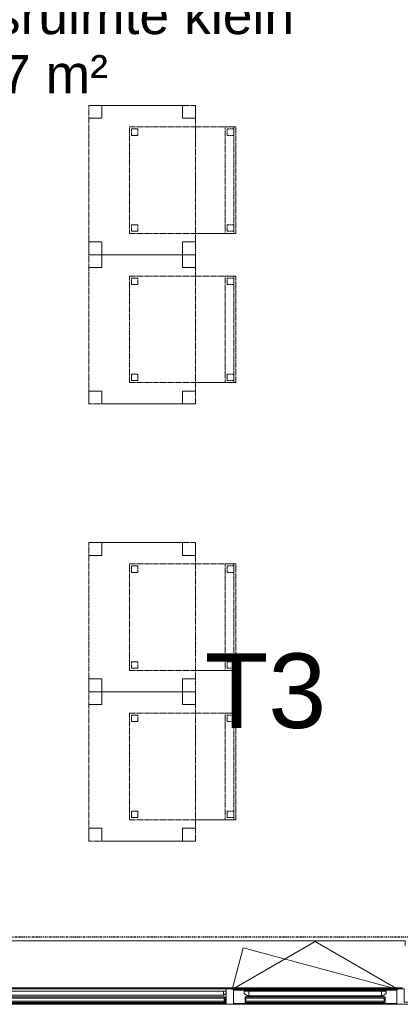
# Model space of a CAD drawing. Header units: millimetres. Extents: x -80560 to 110805, y -11020 to 52719.
# Tile 50 of 184: x 48807 to 50595, y 9684 to 14303. Entities that reach past the tile are written whole.
import ezdxf

# ---------------------------------------------------------------- set-up
doc = ezdxf.new("R2010")
doc.units = ezdxf.units.MM
doc.linetypes.add('CENTER2', pattern=[20, 8, -4, 4, -4])
doc.linetypes.add('DASHED2', pattern=[6, 4, -2])
for name, color, linetype, lineweight in [('A-AREA-IDEN', 2, 'Continuous', 9), ('A-GENM', 13, 'Continuous', 18), ('A-GLAZ', 151, 'Continuous', 18), ('A-GLAZ-SILL', 1, 'Continuous', 18), ('G-ANNO-SYMB', 111, 'Continuous', 9), ('I-FURN', 30, 'Continuous', 18), ('S-GRID', 1, 'Continuous', 9)]:
    doc.layers.add(name, color=color, linetype=linetype, lineweight=lineweight)
doc.styles.add('Arial', font='arial.ttf', dxfattribs={"height": 180})
doc.styles.add('Arial_3', font='arial.ttf', dxfattribs={"height": 350})

# ---------------------------------------------------------------- blocks, each defined once
blk = doc.blocks.new('merk 4500 draaikiep 1x - std-33654585-DO_01 eerste verdieping')
at = {"layer": 'A-GLAZ'}
for p, q in [((-2218, 72), (-2184, 72)), ((-2218, 10), (-2218, 72)), ((-2184, 72), (-2184, 4)), ((1382, 72), (1416, 72)), ((1382, 4), (1382, 72)), ((1416, 72), (1416, 4)), ((2184, 72), (2218, 72)), ((2184, 4), (2184, 72)), ((2218, 72), (2218, 10)), ((-2240, 10), (-2218, 10)), ((-2240, 0), (-2240, 10)), ((-2184, 4), (-2162, 4)), ((-2162, 4), (-2162, 0)), ((1360, 4), (1382, 4)), ((1360, 0), (1360, 4)), ((1416, 4), (1438, 4)), ((1438, 4), (1438, 0)), ((2162, 4), (2184, 4)), ((2162, 0), (2162, 4)), ((2218, 10), (2240, 10)), ((2240, 10), (2240, 0)), ((-2162, 0), (-2240, 0)), ((1438, 0), (1360, 0)), ((2240, 0), (2162, 0))]:
    blk.add_line(p, q, dxfattribs=at)
at = {"layer": 'A-GLAZ-SILL'}
for p, q in [((-2184, 72), (1382, 72)), ((1416, 72), (2184, 72)), ((-2162, 4), (1360, 4)), ((-2162, 0), (1360, 0)), ((1438, 4), (2162, 4)), ((1438, 0), (2162, 0))]:
    blk.add_line(p, q, dxfattribs=at)
blk = doc.blocks.new('82_tafel1 - tafel 500x700 2-30673039-DO_01 eerste verdieping')
at = {"layer": 'I-FURN', "linetype": 'DASHED2'}
for p, q in [((350, 250), (-350, 250)), ((-350, 250), (-350, -250)), ((350, 250), (-350, 250)), ((-350, 250), (-350, -250)), ((-350, 250), (-350, 190)), ((-290, 250), (-350, 250)), ((-290, 190), (-290, 250)), ((-290, 250), (290, 250)), ((-290, 250), (-290, 190)), ((290, 250), (290, 190)), ((290, 190), (290, 250)), ((350, 250), (290, 250)), ((350, -250), (350, 250)), ((350, -250), (350, 250)), ((350, 190), (350, 250)), ((-350, -190), (-350, 190)), ((-350, 190), (-290, 190)), ((-290, 190), (-350, 190)), ((290, 190), (350, 190)), ((350, 190), (290, 190)), ((350, 190), (350, -190)), ((-290, -190), (-350, -190)), ((-350, -190), (-290, -190)), ((-350, -190), (-350, -250)), ((-290, -250), (-290, -190)), ((-290, -190), (-290, -250)), ((350, -190), (290, -190)), ((290, -190), (290, -250)), ((290, -250), (290, -190)), ((290, -190), (350, -190)), ((350, -250), (350, -190)), ((-350, -250), (350, -250)), ((-350, -250), (350, -250)), ((-350, -250), (-290, -250)), ((290, -250), (-290, -250)), ((290, -250), (350, -250))]:
    blk.add_line(p, q, dxfattribs=at)
blk = doc.blocks.new('82_zitmeubel - stoel 500x500-V288-DO_01 eerste verdieping')
at = {"layer": 'I-FURN', "linetype": 'DASHED2'}
for p, q in [((-192.1, -73), (-192.1, 237)), ((-192.1, 237), (-192.1, -73)), ((-192.1, 237), (307.9, 237)), ((-192.1, 237), (307.9, 237)), ((307.9, 237), (307.9, -73)), ((307.9, -73), (307.9, 237)), ((-182.1, 226), (-182.1, 198)), ((-182.1, 198), (-182.1, 226)), ((-153.1, 227), (-181.1, 227)), ((-181.1, 227), (-153.1, 227)), ((-181.1, 197), (-153.1, 197)), ((-153.1, 197), (-181.1, 197)), ((-152.1, 198), (-152.1, 226)), ((-152.1, 226), (-152.1, 198)), ((267.9, 226), (267.9, 198)), ((267.9, 198), (267.9, 226)), ((296.9, 227), (268.9, 227)), ((268.9, 227), (296.9, 227)), ((268.9, 197), (296.9, 197)), ((296.9, 197), (268.9, 197)), ((297.9, 198), (297.9, 226)), ((297.9, 226), (297.9, 198)), ((-192.1, -213), (-192.1, -73)), ((-192.1, -73), (-192.1, -263)), ((307.9, -73), (307.9, -213)), ((307.9, -263), (307.9, -73)), ((-192.1, -254.1), (-192.1, -213)), ((307.9, -213), (-192.1, -213)), ((-182.1, -224), (-182.1, -252)), ((-182.1, -252), (-182.1, -224)), ((-153.1, -223), (-181.1, -223)), ((-181.1, -223), (-153.1, -223)), ((-152.1, -252), (-152.1, -224)), ((-152.1, -224), (-152.1, -252)), ((267.9, -224), (267.9, -252)), ((267.9, -252), (267.9, -224)), ((296.9, -223), (268.9, -223)), ((268.9, -223), (296.9, -223)), ((297.9, -252), (297.9, -224)), ((297.9, -224), (297.9, -252)), ((307.9, -213), (307.9, -254.1)), ((-192.1, -263), (-192.1, -254.1)), ((307.9, -254.1), (-192.1, -254.1)), ((-192.1, -263), (307.9, -263)), ((-192.1, -263), (307.9, -263)), ((-181.1, -253), (-153.1, -253)), ((-153.1, -253), (-181.1, -253)), ((268.9, -253), (296.9, -253)), ((296.9, -253), (268.9, -253)), ((307.9, -254.1), (307.9, -263))]:
    blk.add_line(p, q, dxfattribs=at)
for centre, start, end in [((-181.1, 226), 90, 180), ((-181.1, 226), 90, 180), ((-181.1, 198), 180, 210), ((-181.1, 198), 180, 255), ((-181.1, 198), 210, 255), ((-181.1, 198), 255, 270), ((-181.1, 198), 255, 270), ((-153.1, 226), 45, 90), ((-153.1, 226), 360, 90), ((-153.1, 198), 270, 0), ((-153.1, 198), 270, 0), ((-153.1, 226), 360, 45), ((268.9, 226), 90, 180), ((268.9, 226), 90, 180), ((268.9, 198), 180, 270), ((268.9, 198), 180, 270), ((296.9, 226), 360, 90), ((296.9, 226), 360, 90), ((296.9, 198), 270, 360), ((296.9, 198), 270, 360), ((-181.1, -224), 90, 180), ((-181.1, -224), 90, 180), ((-153.1, -224), 0, 90), ((-153.1, -224), 0, 90), ((268.9, -224), 90, 180), ((268.9, -224), 105, 180), ((268.9, -224), 90, 105), ((296.9, -224), 0, 90), ((296.9, -224), 30, 90), ((296.9, -224), 0, 30), ((-181.1, -252), 180, 270), ((-181.1, -252), 180, 270), ((-153.1, -252), 270, 0), ((-153.1, -252), 270, 0), ((268.9, -252), 180, 270), ((268.9, -252), 180, 240), ((268.9, -252), 240, 270), ((296.9, -252), 270, 0), ((296.9, -252), 270, 300), ((296.9, -252), 300, 315), ((296.9, -252), 315, 330), ((296.9, -252), 330, 0)]:
    blk.add_arc(centre, 1, start, end, dxfattribs=at)
blk = doc.blocks.new('82_zitmeubel - stoel 500x500-V289-DO_01 eerste verdieping')
at = {"layer": 'I-FURN', "linetype": 'DASHED2'}
for p, q in [((-192.1, -73), (-192.1, 237)), ((-192.1, 237), (-192.1, -73)), ((-192.1, 237), (307.9, 237)), ((-192.1, 237), (307.9, 237)), ((307.9, 237), (307.9, -73)), ((307.9, -73), (307.9, 237)), ((-182.1, 226), (-182.1, 198)), ((-182.1, 198), (-182.1, 226)), ((-153.1, 227), (-181.1, 227)), ((-181.1, 227), (-153.1, 227)), ((-181.1, 197), (-153.1, 197)), ((-153.1, 197), (-181.1, 197)), ((-152.1, 198), (-152.1, 226)), ((-152.1, 226), (-152.1, 198)), ((267.9, 226), (267.9, 198)), ((267.9, 198), (267.9, 226)), ((296.9, 227), (268.9, 227)), ((268.9, 227), (296.9, 227)), ((268.9, 197), (296.9, 197)), ((296.9, 197), (268.9, 197)), ((297.9, 198), (297.9, 226)), ((297.9, 226), (297.9, 198)), ((-192.1, -213), (-192.1, -73)), ((-192.1, -73), (-192.1, -263)), ((307.9, -73), (307.9, -213)), ((307.9, -263), (307.9, -73)), ((-192.1, -254.1), (-192.1, -213)), ((307.9, -213), (-192.1, -213)), ((-182.1, -224), (-182.1, -252)), ((-182.1, -252), (-182.1, -224)), ((-153.1, -223), (-181.1, -223)), ((-181.1, -223), (-153.1, -223)), ((-152.1, -252), (-152.1, -224)), ((-152.1, -224), (-152.1, -252)), ((267.9, -224), (267.9, -252)), ((267.9, -252), (267.9, -224)), ((296.9, -223), (268.9, -223)), ((268.9, -223), (296.9, -223)), ((297.9, -252), (297.9, -224)), ((297.9, -224), (297.9, -252)), ((307.9, -213), (307.9, -254.1)), ((-192.1, -263), (-192.1, -254.1)), ((307.9, -254.1), (-192.1, -254.1)), ((-192.1, -263), (307.9, -263)), ((-192.1, -263), (307.9, -263)), ((-181.1, -253), (-153.1, -253)), ((-153.1, -253), (-181.1, -253)), ((268.9, -253), (296.9, -253)), ((296.9, -253), (268.9, -253)), ((307.9, -254.1), (307.9, -263))]:
    blk.add_line(p, q, dxfattribs=at)
for centre, start, end in [((-181.1, 226), 90, 180), ((-181.1, 226), 90, 180), ((-181.1, 198), 180, 210), ((-181.1, 198), 180, 270), ((-181.1, 198), 210, 255), ((-181.1, 198), 255, 270), ((-153.1, 226), 45, 90), ((-153.1, 226), 360, 90), ((-153.1, 198), 270, 0), ((-153.1, 198), 270, 0), ((-153.1, 226), 360, 45), ((268.9, 226), 90, 180), ((268.9, 226), 90, 165), ((268.9, 226), 165, 180), ((268.9, 198), 180, 270), ((268.9, 198), 180, 270), ((296.9, 226), 60, 90), ((296.9, 226), 30, 90), ((296.9, 198), 270, 360), ((296.9, 198), 270, 315), ((296.9, 226), 360, 60), ((296.9, 198), 315, 360), ((296.9, 226), 360, 30), ((-181.1, -224), 90, 180), ((-181.1, -224), 90, 180), ((-153.1, -224), 0, 90), ((-153.1, -224), 0, 90), ((268.9, -224), 90, 180), ((268.9, -224), 90, 180), ((296.9, -224), 0, 90), ((296.9, -224), 0, 90), ((-181.1, -252), 180, 270), ((-181.1, -252), 180, 270), ((-153.1, -252), 270, 0), ((-153.1, -252), 270, 285), ((-153.1, -252), 285, 0), ((268.9, -252), 180, 270), ((268.9, -252), 180, 210), ((268.9, -252), 210, 225), ((268.9, -252), 225, 270), ((296.9, -252), 270, 0), ((296.9, -252), 270, 0)]:
    blk.add_arc(centre, 1, start, end, dxfattribs=at)
blk = doc.blocks.new('82_zitmeubel - stoel 500x500-V292-DO_01 eerste verdieping')
at = {"layer": 'I-FURN', "linetype": 'DASHED2'}
for p, q in [((-192.1, -73), (-192.1, 237)), ((-192.1, 237), (-192.1, -73)), ((-192.1, 237), (307.9, 237)), ((-192.1, 237), (307.9, 237)), ((307.9, 237), (307.9, -73)), ((307.9, -73), (307.9, 237)), ((-182.1, 226), (-182.1, 198)), ((-182.1, 198), (-182.1, 226)), ((-153.1, 227), (-181.1, 227)), ((-181.1, 227), (-153.1, 227)), ((-181.1, 197), (-153.1, 197)), ((-153.1, 197), (-181.1, 197)), ((-152.1, 198), (-152.1, 226)), ((-152.1, 226), (-152.1, 198)), ((267.9, 226), (267.9, 198)), ((267.9, 198), (267.9, 226)), ((296.9, 227), (268.9, 227)), ((268.9, 227), (296.9, 227)), ((268.9, 197), (296.9, 197)), ((296.9, 197), (268.9, 197)), ((297.9, 198), (297.9, 226)), ((297.9, 226), (297.9, 198)), ((-192.1, -213), (-192.1, -73)), ((-192.1, -73), (-192.1, -263)), ((307.9, -73), (307.9, -213)), ((307.9, -263), (307.9, -73)), ((-192.1, -254.1), (-192.1, -213)), ((307.9, -213), (-192.1, -213)), ((-182.1, -224), (-182.1, -252)), ((-182.1, -252), (-182.1, -224)), ((-153.1, -223), (-181.1, -223)), ((-181.1, -223), (-153.1, -223)), ((-152.1, -252), (-152.1, -224)), ((-152.1, -224), (-152.1, -252)), ((267.9, -224), (267.9, -252)), ((267.9, -252), (267.9, -224)), ((296.9, -223), (268.9, -223)), ((268.9, -223), (296.9, -223)), ((297.9, -252), (297.9, -224)), ((297.9, -224), (297.9, -252)), ((307.9, -213), (307.9, -254.1)), ((-192.1, -263), (-192.1, -254.1)), ((307.9, -254.1), (-192.1, -254.1)), ((-192.1, -263), (307.9, -263)), ((-192.1, -263), (307.9, -263)), ((-181.1, -253), (-153.1, -253)), ((-153.1, -253), (-181.1, -253)), ((268.9, -253), (296.9, -253)), ((296.9, -253), (268.9, -253)), ((307.9, -254.1), (307.9, -263))]:
    blk.add_line(p, q, dxfattribs=at)
for centre, start, end in [((-181.1, 226), 90, 180), ((-181.1, 226), 90, 180), ((-181.1, 198), 180, 210), ((-181.1, 198), 180, 255), ((-181.1, 198), 210, 255), ((-181.1, 198), 255, 270), ((-181.1, 198), 255, 270), ((-153.1, 226), 45, 90), ((-153.1, 226), 360, 90), ((-153.1, 198), 270, 0), ((-153.1, 198), 270, 0), ((-153.1, 226), 360, 45), ((268.9, 226), 90, 180), ((268.9, 226), 90, 180), ((268.9, 198), 180, 270), ((268.9, 198), 180, 270), ((296.9, 226), 360, 90), ((296.9, 226), 360, 90), ((296.9, 198), 270, 360), ((296.9, 198), 270, 360), ((-181.1, -224), 90, 180), ((-181.1, -224), 90, 180), ((-153.1, -224), 0, 90), ((-153.1, -224), 0, 90), ((268.9, -224), 90, 180), ((268.9, -224), 120, 180), ((268.9, -224), 105, 120), ((268.9, -224), 90, 105), ((296.9, -224), 0, 90), ((296.9, -224), 60, 90), ((296.9, -224), 30, 60), ((296.9, -224), 0, 30), ((-181.1, -252), 180, 270), ((-181.1, -252), 180, 270), ((-153.1, -252), 270, 0), ((-153.1, -252), 270, 0), ((268.9, -252), 180, 270), ((268.9, -252), 180, 240), ((268.9, -252), 240, 270), ((296.9, -252), 270, 0), ((296.9, -252), 270, 300), ((296.9, -252), 300, 330), ((296.9, -252), 330, 0)]:
    blk.add_arc(centre, 1, start, end, dxfattribs=at)
blk = doc.blocks.new('82_zitmeubel - stoel 500x500-V293-DO_01 eerste verdieping')
at = {"layer": 'I-FURN', "linetype": 'DASHED2'}
for p, q in [((-192.1, -73), (-192.1, 237)), ((-192.1, 237), (-192.1, -73)), ((-192.1, 237), (307.9, 237)), ((-192.1, 237), (307.9, 237)), ((307.9, 237), (307.9, -73)), ((307.9, -73), (307.9, 237)), ((-182.1, 226), (-182.1, 198)), ((-182.1, 198), (-182.1, 226)), ((-153.1, 227), (-181.1, 227)), ((-181.1, 227), (-153.1, 227)), ((-181.1, 197), (-153.1, 197)), ((-153.1, 197), (-181.1, 197)), ((-152.1, 198), (-152.1, 226)), ((-152.1, 226), (-152.1, 198)), ((267.9, 226), (267.9, 198)), ((267.9, 198), (267.9, 226)), ((296.9, 227), (268.9, 227)), ((268.9, 227), (296.9, 227)), ((268.9, 197), (296.9, 197)), ((296.9, 197), (268.9, 197)), ((297.9, 198), (297.9, 226)), ((297.9, 226), (297.9, 198)), ((-192.1, -213), (-192.1, -73)), ((-192.1, -73), (-192.1, -263)), ((307.9, -73), (307.9, -213)), ((307.9, -263), (307.9, -73)), ((-192.1, -254.1), (-192.1, -213)), ((307.9, -213), (-192.1, -213)), ((-182.1, -224), (-182.1, -252)), ((-182.1, -252), (-182.1, -224)), ((-153.1, -223), (-181.1, -223)), ((-181.1, -223), (-153.1, -223)), ((-152.1, -252), (-152.1, -224)), ((-152.1, -224), (-152.1, -252)), ((267.9, -224), (267.9, -252)), ((267.9, -252), (267.9, -224)), ((296.9, -223), (268.9, -223)), ((268.9, -223), (296.9, -223)), ((297.9, -252), (297.9, -224)), ((297.9, -224), (297.9, -252)), ((307.9, -213), (307.9, -254.1)), ((-192.1, -263), (-192.1, -254.1)), ((307.9, -254.1), (-192.1, -254.1)), ((-192.1, -263), (307.9, -263)), ((-192.1, -263), (307.9, -263)), ((-181.1, -253), (-153.1, -253)), ((-153.1, -253), (-181.1, -253)), ((268.9, -253), (296.9, -253)), ((296.9, -253), (268.9, -253)), ((307.9, -254.1), (307.9, -263))]:
    blk.add_line(p, q, dxfattribs=at)
for centre, start, end in [((-181.1, 226), 90, 180), ((-181.1, 226), 90, 180), ((-181.1, 198), 180, 210), ((-181.1, 198), 180, 255), ((-181.1, 198), 210, 225), ((-181.1, 198), 225, 255), ((-181.1, 198), 255, 270), ((-181.1, 198), 255, 270), ((-153.1, 226), 45, 90), ((-153.1, 226), 360, 90), ((-153.1, 198), 270, 0), ((-153.1, 198), 270, 0), ((-153.1, 226), 360, 45), ((268.9, 226), 90, 180), ((268.9, 226), 90, 180), ((268.9, 198), 180, 270), ((268.9, 198), 180, 270), ((296.9, 226), 360, 90), ((296.9, 226), 360, 90), ((296.9, 198), 270, 360), ((296.9, 198), 270, 360), ((-181.1, -224), 90, 180), ((-181.1, -224), 90, 180), ((-153.1, -224), 0, 90), ((-153.1, -224), 0, 90), ((268.9, -224), 90, 180), ((268.9, -224), 105, 180), ((268.9, -224), 90, 105), ((296.9, -224), 0, 90), ((296.9, -224), 45, 90), ((296.9, -224), 30, 45), ((296.9, -224), 0, 30), ((-181.1, -252), 180, 270), ((-181.1, -252), 180, 270), ((-153.1, -252), 270, 0), ((-153.1, -252), 270, 345), ((-153.1, -252), 345, 0), ((268.9, -252), 180, 270), ((268.9, -252), 180, 210), ((268.9, -252), 210, 240), ((268.9, -252), 240, 270), ((296.9, -252), 270, 0), ((296.9, -252), 270, 300), ((296.9, -252), 300, 330), ((296.9, -252), 330, 0)]:
    blk.add_arc(centre, 1, start, end, dxfattribs=at)
blk = doc.blocks.new('30_n3o_RT62_glas met glaslat - Type 1-33654591-DO_01 eerste verdieping')
at = {"layer": 'A-GENM'}
for points in [[(-1778, 25), (1778, 25), (1778, 31), (-1778, 31)], [(-1778, 5), (1778, 5), (1778, 11), (-1778, 11)]]:
    blk.add_hatch(color=256, dxfattribs=at).paths.add_polyline_path(points, flags=0)
for p, q in [((1778, 31), (-1778, 31)), ((-1778, 31), (-1778, 25)), ((-1774, 31), (-1778, 31)), ((-1778, 31), (-1778, 5)), ((-1778, 25), (1778, 25)), ((1778, 11), (-1778, 11)), ((-1778, 11), (-1778, 5)), ((-1778, 5), (1778, 5)), ((-1778, 5), (-1774, 5)), ((-1774, 5), (-1774, 31)), ((1778, 31), (1774, 31)), ((1774, 31), (1774, 5)), ((1774, 5), (1778, 5)), ((1778, 25), (1778, 31)), ((1778, 5), (1778, 31)), ((1778, 5), (1778, 11))]:
    blk.add_line(p, q, dxfattribs=at)
blk = doc.blocks.new('31_n3o_RT62_raam binnensponning_770817_v3 - Type 1-33654599-DO_01 eerste verdieping')
at = {"layer": 'A-GENM'}
for p, q in [((-372, 66), (-383.1, 66)), ((-383.1, 62), (-372, 62)), ((-372, 62), (-372, 66)), ((372, 66), (-372, 66)), ((-372, 66), (-372, 62)), ((-372, 62), (372, 62)), ((384, 66), (372, 66)), ((372, 66), (372, 62)), ((372, 62), (372, 66)), ((372, 62), (384, 62))]:
    blk.add_line(p, q, dxfattribs=at)
blk = doc.blocks.new('Mobility Plan Swing v2 - Mobility Plan Swing v2-33563606-DO_01 eerste verdieping')
at = {"layer": 'A-GENM'}
for p, q in [((-390, 0), (337.7, -195)), ((-390, 0), (0, -225.2)), ((0, -225.2), (390, 0)), ((390, 0), (337.7, -195))]:
    blk.add_line(p, q, dxfattribs=at)
blk = doc.blocks.new('DPWP_30_n3o_RT62_glas met glaslat Frame1 - Type 1-33654594-DO_01 eerste verdieping')
at = {"layer": 'A-GENM'}
for p, q in [((-1771, 27), (-1783, 27)), ((-1783, 15), (-1771, 7.8)), ((-1771, 7.8), (-1771, 27)), ((1771, 27), (-1771, 27)), ((-1771, 27), (-1771, 7.8)), ((-1771, 7.8), (1771, 7.8)), ((1771, 7.8), (1771, 27)), ((1783, 27), (1771, 27)), ((1771, 27), (1771, 7.8)), ((1771, 7.8), (1783, 15))]:
    blk.add_line(p, q, dxfattribs=at)
blk = doc.blocks.new('30_n3o_RT62_glas met glaslat - Type 1-33654604-DO_01 eerste verdieping')
at = {"layer": 'A-GENM'}
for points in [[(329, 25), (329, 31), (-329, 31), (-329, 25), (204.2, 25)], [(-89.4, 5), (329, 5), (329, 11), (-329, 11), (-329, 5)]]:
    blk.add_hatch(color=256, dxfattribs=at).paths.add_polyline_path(points, flags=0)
for p, q in [((-329, 25), (-329, 31)), ((-329, 31), (329, 31)), ((329, 25), (-329, 25)), ((-329, 11), (-329, 25)), ((-329, 5), (-329, 11)), ((-329, 11), (329, 11)), ((329, 5), (-329, 5)), ((-325, 25), (-325, 11)), ((-0.5, 0), (0.5, 0)), ((325, 11), (325, 25)), ((329, 25), (329, 31)), ((329, 25), (329, 11)), ((329, 5), (329, 11))]:
    blk.add_line(p, q, dxfattribs=at)
blk = doc.blocks.new('DPWP_30_n3o_RT62_glas met glaslat Frame1 - Type 1-33654607-DO_01 eerste verdieping')
at = {"layer": 'A-GENM'}
for p, q in [((-334, 27), (-312, 27)), ((-334, 15), (-334, 27)), ((-317.317, 5), (-334, 15)), ((-312, 5), (-317.317, 5)), ((-312, 27), (-312, 5)), ((-312, 27), (312, 27)), ((-312, 5), (312, 5)), ((312, 5), (312, 27)), ((312, 27), (334, 27)), ((317.317, 5), (312, 5)), ((334, 15), (317.317, 5)), ((334, 27), (334, 15))]:
    blk.add_line(p, q, dxfattribs=at)
blk = doc.blocks.new('NLRS_42_GM_ISR_vensterbank_kunststeen-SH_generiek_ISR - 220x20-V374-DO_01 eerste verdieping')
at = {"layer": 'A-GENM'}
for p, q in [((-2223, 199.5), (-2223, 220)), ((-2223, 220), (2223, 220)), ((2223, 220), (2223, 199.5)), ((2211, 0), (-2211, 0))]:
    blk.add_line(p, q, dxfattribs=at)

msp = doc.modelspace()

# ---------------------------------------------------------------- linework, layer by layer
at = {"layer": 'S-GRID', "linetype": 'CENTER2', "lineweight": 25}
msp.add_line((29945.3, 10000), (110204.9, 10000), dxfattribs=at)

# ---------------------------------------------------------------- block references
at = {"layer": 'A-GENM'}
for name, p in [('NLRS_42_GM_ISR_vensterbank_kunststeen-SH_generiek_ISR - 220x20-V374-DO_01 eerste verdieping', (48394.8, 9761)), ('DPWP_30_n3o_RT62_glas met glaslat Frame1 - Type 1-33654594-DO_01 eerste verdieping', (47993.8, 9719)), ('31_n3o_RT62_raam binnensponning_770817_v3 - Type 1-33654599-DO_01 eerste verdieping', (50194.8, 9688)), ('DPWP_30_n3o_RT62_glas met glaslat Frame1 - Type 1-33654607-DO_01 eerste verdieping', (50194.8, 9719)), ('30_n3o_RT62_glas met glaslat - Type 1-33654591-DO_01 eerste verdieping', (47993.8, 9688)), ('30_n3o_RT62_glas met glaslat - Type 1-33654604-DO_01 eerste verdieping', (50194.8, 9688))]:
    msp.add_blockref(name, p, dxfattribs=at)
at = {"layer": 'A-GENM', "rotation": 180}
msp.add_blockref('Mobility Plan Swing v2 - Mobility Plan Swing v2-33563606-DO_01 eerste verdieping', (50194.8, 9754), dxfattribs=at)
at = {"layer": 'A-GLAZ'}
msp.add_blockref('merk 4500 draaikiep 1x - std-33654585-DO_01 eerste verdieping', (48394.8, 9684), dxfattribs=at)
at = {"layer": 'I-FURN', "linetype": 'DASHED2', "rotation": 90.00000000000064}
for name, p in [('82_tafel1 - tafel 500x700 2-30673039-DO_01 eerste verdieping', (49382.3, 13550)), ('82_zitmeubel - stoel 500x500-V289-DO_01 eerste verdieping', (49559.3, 13492.1)), ('82_tafel1 - tafel 500x700 2-30673039-DO_01 eerste verdieping', (49382.3, 12850)), ('82_zitmeubel - stoel 500x500-V288-DO_01 eerste verdieping', (49559.3, 12792.1)), ('82_tafel1 - tafel 500x700 2-30673039-DO_01 eerste verdieping', (49382.3, 11500)), ('82_zitmeubel - stoel 500x500-V293-DO_01 eerste verdieping', (49559.3, 11442.1)), ('82_tafel1 - tafel 500x700 2-30673039-DO_01 eerste verdieping', (49382.3, 10800)), ('82_zitmeubel - stoel 500x500-V292-DO_01 eerste verdieping', (49559.3, 10742.1))]:
    msp.add_blockref(name, p, dxfattribs=at)

# ---------------------------------------------------------------- texts
at = {"layer": 'A-AREA-IDEN', "char_height": 180, "attachment_point": 1, "style": 'Arial'}
for s, insert, width in [('Algemene onderwijsruimte klein', (46546.9, 14414.7), 4136.707), ('01.02.09/44.7 m²', (47320.8, 14136.9), 2260.759)]:
    msp.add_mtext(s, dxfattribs=dict(at, insert=insert, width=width))
at = {"layer": 'G-ANNO-SYMB', "insert": (49676.4, 11330), "char_height": 350, "width": 697.468, "attachment_point": 1, "style": 'Arial_3'}
msp.add_mtext('T3', dxfattribs=at)

doc.saveas('drawing.dxf')
